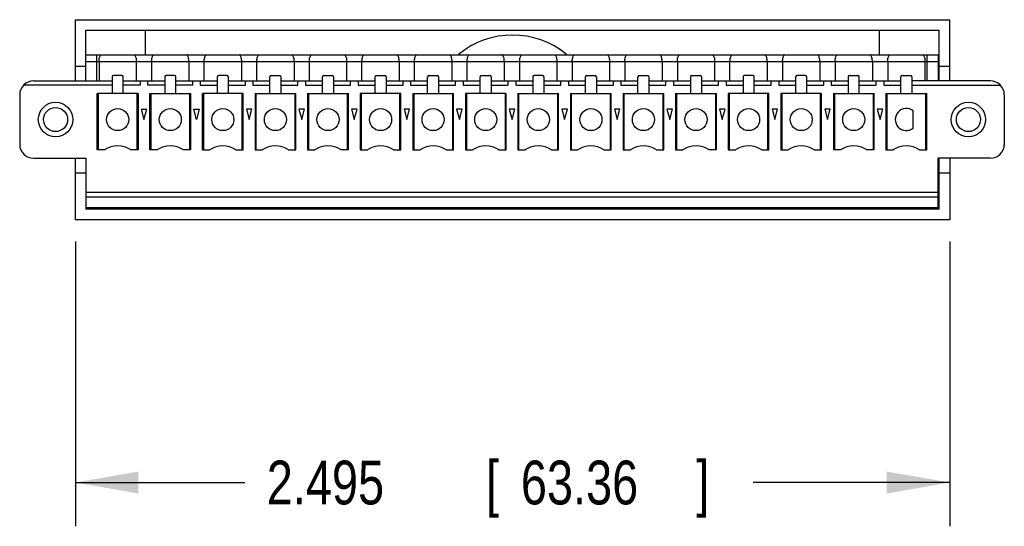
# Model space of a CAD drawing. Header units: inches. Extents: x 0.2 to 16.8, y 0.1 to 10.8.
# Tile 2 of 10: x 8.4 to 11.2, y 2.9 to 4.4. Entities that reach past the tile are written whole.
import ezdxf

# ---------------------------------------------------------------- set-up
doc = ezdxf.new("R2010")
doc.units = ezdxf.units.IN
doc.header["$LTSCALE"] = 0.935
doc.header["$MEASUREMENT"] = 0
doc.layers.get('0').update_dxf_attribs({"linetype": 'CONTINUOUS'})
doc.layers.add('DIMENSIONS', color=7, linetype='CONTINUOUS')
doc.styles.get("Standard").update_dxf_attribs({"font": 'txt', "width": 0.8})
doc.dimstyles.new('DIMSTYLE_1', dxfattribs={"dimtxt": 0.125, "dimasz": 0.18, "dimexe": 0.18, "dimexo": 0.0625, "dimgap": 0.09, "dimtad": 0, "dimtih": 1, "dimtoh": 1, "dimdec": 3, "dimzin": 4, "dimdsep": 46, "dimtxsty": 'STANDARD', "dimblk": '_FILLED', "dimblk1": '_FILLED', "dimblk2": '_FILLED', "dimcen": 0.09, "dimadec": 0, "dimazin": 0, "dimtp": 0.01, "dimtm": 0.01, "dimtfac": 1, "dimtdec": 3, "dimtofl": 0, "dimtmove": 0, "dimatfit": 3, "dimldrblk": '_FILLED', "dimfxl": 1, "dimtolj": 1, "dimtzin": 4, "dimarcsym": 0})

# ---------------------------------------------------------------- blocks, each defined once
blk = doc.blocks.new('_FILLED')
at = {"color": 0, "linetype": 'BYBLOCK'}
blk.add_solid([(0, 0), (-1, 0.174), (-1, -0.174)], dxfattribs=at)
blk = doc.blocks.new('*D3')
at = {"layer": 'DIMENSIONS', "color": 2, "linetype": 'CONTINUOUS'}
for p, q in [((8.5628, 3.737), (8.5628, 2.9245)), ((11.0573, 3.737), (11.0573, 2.9245)), ((8.5628, 3.0495), (9.0463, 3.0495)), ((11.0573, 3.0495), (10.4963, 3.0495))]:
    blk.add_line(p, q, dxfattribs=at)
at = {"layer": 'DIMENSIONS', "color": 2, "linetype": 'CONTINUOUS', "xscale": 0.18, "yscale": 0.18, "zscale": 0.18, "rotation": 180}
blk.add_blockref('_FILLED', (8.5628, 3.0495), dxfattribs=at)
at = {"layer": 'DIMENSIONS', "color": 2, "linetype": 'CONTINUOUS', "xscale": 0.18, "yscale": 0.18, "zscale": 0.18}
blk.add_blockref('_FILLED', (11.0573, 3.0495), dxfattribs=at)
at = {"layer": 'DIMENSIONS', "color": 2, "linetype": 'CONTINUOUS', "width": 0.8}
for s, p in [('[', (9.7338, 2.987)), (']', (10.3338, 2.987)), ('2.495', (9.1088, 2.987)), ('63.36', (9.8338, 2.987))]:
    blk.add_text(s, height=0.125, dxfattribs=at).set_placement(p)

msp = doc.modelspace()

# ---------------------------------------------------------------- linework, layer by layer
at = {"color": 7, "linetype": 'CONTINUOUS'}
for p, q in [((8.5628, 4.1957), (8.5628, 4.3705)), ((8.5628, 4.3705), (11.0573, 4.3705)), ((11.0573, 4.1957), (11.0573, 4.3705)), ((8.5928, 4.1957), (8.5928, 4.3405)), ((8.5928, 4.3405), (11.0273, 4.3405)), ((8.7628, 4.2705), (8.7628, 4.3405)), ((10.8573, 4.2705), (10.8573, 4.3405)), ((11.0273, 4.1957), (11.0273, 4.3405)), ((8.5928, 4.2705), (11.0239, 4.2705)), ((8.6243, 4.1957), (8.6243, 4.2705)), ((10.9924, 4.1957), (10.9924, 4.2705)), ((11.0239, 4.2705), (11.0239, 4.1957)), ((8.5928, 4.2508), (11.0239, 4.2508)), ((8.6303, 4.2508), (8.6303, 4.1957)), ((8.7365, 4.2508), (8.7365, 4.1957)), ((8.7803, 4.2508), (8.7803, 4.1957)), ((8.8865, 4.2508), (8.8865, 4.1957)), ((8.9303, 4.1957), (8.9303, 4.2508)), ((9.0365, 4.2508), (9.0365, 4.1957)), ((9.0803, 4.1957), (9.0803, 4.2508)), ((9.1865, 4.2508), (9.1865, 4.1957)), ((9.2303, 4.1957), (9.2303, 4.2508)), ((9.3365, 4.2508), (9.3365, 4.1957)), ((9.3803, 4.1957), (9.3803, 4.2508)), ((9.4865, 4.2508), (9.4865, 4.1957)), ((9.5303, 4.1957), (9.5303, 4.2508)), ((9.6365, 4.2508), (9.6365, 4.1957)), ((9.6803, 4.1957), (9.6803, 4.2508)), ((9.7865, 4.2508), (9.7865, 4.1957)), ((9.8303, 4.1957), (9.8303, 4.2508)), ((9.9365, 4.2508), (9.9365, 4.1957)), ((9.9803, 4.2508), (9.9803, 4.1957)), ((10.0865, 4.2508), (10.0865, 4.1957)), ((10.1303, 4.2508), (10.1303, 4.1957)), ((10.2365, 4.2508), (10.2365, 4.1957)), ((10.2803, 4.2508), (10.2803, 4.1957)), ((10.3865, 4.2508), (10.3865, 4.1957)), ((10.4303, 4.1957), (10.4303, 4.2508)), ((10.5365, 4.2508), (10.5365, 4.1957)), ((10.5803, 4.2508), (10.5803, 4.1957)), ((10.6865, 4.2508), (10.6865, 4.1957)), ((10.7303, 4.2508), (10.7303, 4.1957)), ((10.8365, 4.2508), (10.8365, 4.1957)), ((10.8803, 4.2508), (10.8803, 4.1957)), ((10.9865, 4.2508), (10.9865, 4.1957)), ((8.5628, 4.2375), (8.5928, 4.2375)), ((11.0273, 4.2375), (11.0573, 4.2375)), ((8.4432, 4.1957), (8.6676, 4.1957)), ((8.6676, 4.2075), (8.6676, 4.1603)), ((8.6952, 4.2115), (8.6716, 4.2115)), ((8.6991, 4.1603), (8.6991, 4.2075)), ((8.6991, 4.1957), (8.8176, 4.1957)), ((8.7476, 4.1957), (8.7476, 4.1839)), ((8.7692, 4.1839), (8.7692, 4.1957)), ((8.8176, 4.2075), (8.8176, 4.1603)), ((8.8452, 4.2115), (8.8216, 4.2115)), ((8.8491, 4.1603), (8.8491, 4.2075)), ((8.8491, 4.1957), (8.9676, 4.1957)), ((8.8976, 4.1839), (8.8976, 4.1957)), ((8.9192, 4.1957), (8.9192, 4.1839)), ((8.9676, 4.2075), (8.9676, 4.1603)), ((8.9952, 4.2115), (8.9716, 4.2115)), ((8.9991, 4.1603), (8.9991, 4.2075)), ((8.9991, 4.1957), (9.1176, 4.1957)), ((9.0476, 4.1839), (9.0476, 4.1957)), ((9.0692, 4.1957), (9.0692, 4.1839)), ((9.1176, 4.1603), (9.1176, 4.2075)), ((9.1216, 4.2115), (9.1452, 4.2115)), ((9.1491, 4.2075), (9.1491, 4.1603)), ((9.1491, 4.1957), (9.2676, 4.1957)), ((9.1976, 4.1839), (9.1976, 4.1957)), ((9.2192, 4.1957), (9.2192, 4.1839)), ((9.2676, 4.1603), (9.2676, 4.2075)), ((9.2716, 4.2115), (9.2952, 4.2115)), ((9.2991, 4.2075), (9.2991, 4.1603)), ((9.2991, 4.1957), (9.4176, 4.1957)), ((9.3476, 4.1839), (9.3476, 4.1957)), ((9.3692, 4.1957), (9.3692, 4.1839)), ((9.4176, 4.1603), (9.4176, 4.2075)), ((9.4216, 4.2115), (9.4452, 4.2115)), ((9.4491, 4.2075), (9.4491, 4.1603)), ((9.4491, 4.1957), (9.5676, 4.1957)), ((9.4976, 4.1839), (9.4976, 4.1957)), ((9.5192, 4.1957), (9.5192, 4.1839)), ((9.5676, 4.1603), (9.5676, 4.2075)), ((9.5716, 4.2115), (9.5952, 4.2115)), ((9.5991, 4.2075), (9.5991, 4.1603)), ((9.5991, 4.1957), (9.7176, 4.1957)), ((9.6476, 4.1839), (9.6476, 4.1957)), ((9.6692, 4.1957), (9.6692, 4.1839)), ((9.7176, 4.1603), (9.7176, 4.2075)), ((9.7216, 4.2115), (9.7452, 4.2115)), ((9.7491, 4.2075), (9.7491, 4.1603)), ((9.7491, 4.1957), (9.8676, 4.1957)), ((9.7976, 4.1839), (9.7976, 4.1957)), ((9.8192, 4.1957), (9.8192, 4.1839)), ((9.8676, 4.2075), (9.8676, 4.1603)), ((9.8952, 4.2115), (9.8716, 4.2115)), ((9.8991, 4.2075), (9.8991, 4.1603)), ((9.8991, 4.1957), (10.0176, 4.1957)), ((9.9476, 4.1839), (9.9476, 4.1957)), ((9.9692, 4.1957), (9.9692, 4.1839)), ((10.0176, 4.1603), (10.0176, 4.2075)), ((10.0216, 4.2115), (10.0452, 4.2115)), ((10.0491, 4.2075), (10.0491, 4.1603)), ((10.0491, 4.1957), (10.1676, 4.1957)), ((10.0976, 4.1839), (10.0976, 4.1957)), ((10.1192, 4.1957), (10.1192, 4.1839)), ((10.1676, 4.1603), (10.1676, 4.2075)), ((10.1716, 4.2115), (10.1952, 4.2115)), ((10.1991, 4.2075), (10.1991, 4.1603)), ((10.1991, 4.1957), (10.3176, 4.1957)), ((10.2476, 4.1839), (10.2476, 4.1957)), ((10.2692, 4.1957), (10.2692, 4.1839)), ((10.3176, 4.2075), (10.3176, 4.1603)), ((10.3216, 4.2115), (10.3452, 4.2115)), ((10.3491, 4.2075), (10.3491, 4.1603)), ((10.3491, 4.1957), (10.4676, 4.1957)), ((10.3976, 4.1839), (10.3976, 4.1957)), ((10.4192, 4.1957), (10.4192, 4.1839)), ((10.4676, 4.2075), (10.4676, 4.1603)), ((10.4952, 4.2115), (10.4716, 4.2115)), ((10.4991, 4.1603), (10.4991, 4.2075)), ((10.4991, 4.1957), (10.6176, 4.1957)), ((10.5476, 4.1839), (10.5476, 4.1957)), ((10.5692, 4.1957), (10.5692, 4.1839)), ((10.6176, 4.2075), (10.6176, 4.1603)), ((10.6452, 4.2115), (10.6216, 4.2115)), ((10.6491, 4.1603), (10.6491, 4.2075)), ((10.6491, 4.1957), (10.7676, 4.1957)), ((10.6976, 4.1839), (10.6976, 4.1957)), ((10.7192, 4.1957), (10.7192, 4.1839)), ((10.7676, 4.2075), (10.7676, 4.1603)), ((10.7716, 4.2115), (10.7952, 4.2115)), ((10.7991, 4.1603), (10.7991, 4.2075)), ((10.7991, 4.1957), (10.9176, 4.1957)), ((10.8476, 4.1839), (10.8476, 4.1957)), ((10.8692, 4.1957), (10.8692, 4.1839)), ((10.9176, 4.1603), (10.9176, 4.2075)), ((10.9216, 4.2115), (10.9452, 4.2115)), ((10.9491, 4.2075), (10.9491, 4.1603)), ((11.1735, 4.1957), (10.9491, 4.1957)), ((8.6676, 4.1839), (8.4151, 4.1839)), ((8.6253, 3.9989), (8.6253, 4.1603)), ((8.7415, 4.1603), (8.6253, 4.1603)), ((8.6283, 3.9989), (8.6283, 4.1603)), ((8.7476, 4.1839), (8.6991, 4.1839)), ((8.7385, 4.1603), (8.7385, 3.9989)), ((8.7415, 4.1603), (8.7415, 3.9989)), ((8.8176, 4.1839), (8.7692, 4.1839)), ((8.7753, 3.9989), (8.7753, 4.1603)), ((8.7753, 4.1603), (8.8915, 4.1603)), ((8.7783, 4.1603), (8.7783, 3.9989)), ((8.8976, 4.1839), (8.8491, 4.1839)), ((8.8885, 4.1603), (8.8885, 3.9989)), ((8.8915, 4.1603), (8.8915, 3.9989)), ((8.9192, 4.1839), (8.9676, 4.1839)), ((8.9253, 3.9989), (8.9253, 4.1603)), ((9.0415, 4.1603), (8.9253, 4.1603)), ((8.9283, 4.1603), (8.9283, 3.9989)), ((8.9991, 4.1839), (9.0476, 4.1839)), ((9.0385, 3.9989), (9.0385, 4.1603)), ((9.0415, 3.9989), (9.0415, 4.1603)), ((9.0692, 4.1839), (9.1176, 4.1839)), ((9.0753, 4.1603), (9.0753, 3.9989)), ((9.0753, 4.1603), (9.1915, 4.1603)), ((9.0783, 3.9989), (9.0783, 4.1603)), ((9.1491, 4.1839), (9.1976, 4.1839)), ((9.1885, 4.1603), (9.1885, 3.9989)), ((9.1915, 3.9989), (9.1915, 4.1603)), ((9.2192, 4.1839), (9.2676, 4.1839)), ((9.2253, 4.1603), (9.2253, 3.9989)), ((9.2253, 4.1603), (9.3415, 4.1603)), ((9.2283, 3.9989), (9.2283, 4.1603)), ((9.2991, 4.1839), (9.3476, 4.1839)), ((9.3385, 4.1603), (9.3385, 3.9989)), ((9.3415, 3.9989), (9.3415, 4.1603)), ((9.3692, 4.1839), (9.4176, 4.1839)), ((9.3753, 4.1603), (9.3753, 3.9989)), ((9.4915, 4.1603), (9.3753, 4.1603)), ((9.3783, 4.1603), (9.3783, 3.9989)), ((9.4491, 4.1839), (9.4976, 4.1839)), ((9.4885, 3.9989), (9.4885, 4.1603)), ((9.4915, 3.9989), (9.4915, 4.1603)), ((9.5192, 4.1839), (9.5676, 4.1839)), ((9.5253, 4.1603), (9.5253, 3.9989)), ((9.5253, 4.1603), (9.6415, 4.1603)), ((9.5283, 4.1603), (9.5283, 3.9989)), ((9.5991, 4.1839), (9.6476, 4.1839)), ((9.6385, 4.1603), (9.6385, 3.9989)), ((9.6415, 3.9989), (9.6415, 4.1603)), ((9.6692, 4.1839), (9.7176, 4.1839)), ((9.6753, 4.1603), (9.6753, 3.9989)), ((9.7915, 4.1603), (9.6753, 4.1603)), ((9.6783, 4.1603), (9.6783, 3.9989)), ((9.7491, 4.1839), (9.7976, 4.1839)), ((9.7885, 4.1603), (9.7885, 3.9989)), ((9.7915, 3.9989), (9.7915, 4.1603)), ((9.8192, 4.1839), (9.8676, 4.1839)), ((9.8253, 4.1603), (9.8253, 3.9989)), ((9.8253, 4.1603), (9.9415, 4.1603)), ((9.8283, 3.9989), (9.8283, 4.1603)), ((9.8991, 4.1839), (9.9476, 4.1839)), ((9.9385, 4.1603), (9.9385, 3.9989)), ((9.9415, 3.9989), (9.9415, 4.1603)), ((9.9692, 4.1839), (10.0176, 4.1839)), ((9.9753, 4.1603), (10.0915, 4.1603)), ((9.9753, 4.1603), (9.9753, 3.9989)), ((9.9783, 3.9989), (9.9783, 4.1603)), ((10.0491, 4.1839), (10.0976, 4.1839)), ((10.0885, 4.1603), (10.0885, 3.9989)), ((10.0915, 3.9989), (10.0915, 4.1603)), ((10.1192, 4.1839), (10.1676, 4.1839)), ((10.1253, 4.1603), (10.2415, 4.1603)), ((10.1253, 4.1603), (10.1253, 3.9989)), ((10.1283, 3.9989), (10.1283, 4.1603)), ((10.1991, 4.1839), (10.2476, 4.1839)), ((10.2385, 4.1603), (10.2385, 3.9989)), ((10.2415, 3.9989), (10.2415, 4.1603)), ((10.2692, 4.1839), (10.3176, 4.1839)), ((10.2753, 4.1603), (10.3915, 4.1603)), ((10.2753, 4.1603), (10.2753, 3.9989)), ((10.2783, 3.9989), (10.2783, 4.1603)), ((10.3491, 4.1839), (10.3976, 4.1839)), ((10.3885, 4.1603), (10.3885, 3.9989)), ((10.3915, 3.9989), (10.3915, 4.1603)), ((10.4192, 4.1839), (10.4676, 4.1839)), ((10.5415, 4.1603), (10.4253, 4.1603)), ((10.4253, 4.1603), (10.4253, 3.9989)), ((10.4283, 4.1603), (10.4283, 3.9989)), ((10.4991, 4.1839), (10.5476, 4.1839)), ((10.5385, 3.9989), (10.5385, 4.1603)), ((10.5415, 3.9989), (10.5415, 4.1603)), ((10.5692, 4.1839), (10.6176, 4.1839)), ((10.6915, 4.1603), (10.5753, 4.1603)), ((10.5753, 4.1603), (10.5753, 3.9989)), ((10.5783, 4.1603), (10.5783, 3.9989)), ((10.6491, 4.1839), (10.6976, 4.1839)), ((10.6885, 3.9989), (10.6885, 4.1603)), ((10.6915, 3.9989), (10.6915, 4.1603)), ((10.7192, 4.1839), (10.7676, 4.1839)), ((10.7253, 4.1603), (10.8415, 4.1603)), ((10.7253, 4.1603), (10.7253, 3.9989)), ((10.7283, 4.1603), (10.7283, 3.9989)), ((10.7991, 4.1839), (10.8476, 4.1839)), ((10.8385, 4.1603), (10.8385, 3.9989)), ((10.8415, 3.9989), (10.8415, 4.1603)), ((10.8692, 4.1839), (10.9176, 4.1839)), ((10.8753, 4.1603), (10.9915, 4.1603)), ((10.8753, 4.1603), (10.8753, 3.9989)), ((10.8783, 3.9989), (10.8783, 4.1603)), ((10.9491, 4.1839), (11.2017, 4.1839)), ((10.9885, 4.1603), (10.9885, 3.9989)), ((10.9915, 3.9989), (10.9915, 4.1603)), ((8.4039, 4.1563), (8.4039, 4.0146)), ((11.2129, 4.1563), (11.2129, 4.0146)), ((8.7505, 4.115), (8.7584, 4.0855)), ((8.7505, 4.115), (8.7663, 4.115)), ((8.7584, 4.0855), (8.7663, 4.115)), ((8.9084, 4.0855), (8.9005, 4.115)), ((8.9005, 4.115), (8.9163, 4.115)), ((8.9163, 4.115), (8.9084, 4.0855)), ((9.0505, 4.115), (9.0584, 4.0855)), ((9.0663, 4.115), (9.0505, 4.115)), ((9.0584, 4.0855), (9.0663, 4.115)), ((9.2005, 4.115), (9.2084, 4.0855)), ((9.2163, 4.115), (9.2005, 4.115)), ((9.2084, 4.0855), (9.2163, 4.115)), ((9.3505, 4.115), (9.3584, 4.0855)), ((9.3663, 4.115), (9.3505, 4.115)), ((9.3584, 4.0855), (9.3663, 4.115)), ((9.5005, 4.115), (9.5084, 4.0855)), ((9.5163, 4.115), (9.5005, 4.115)), ((9.5084, 4.0855), (9.5163, 4.115)), ((9.6505, 4.115), (9.6584, 4.0855)), ((9.6663, 4.115), (9.6505, 4.115)), ((9.6584, 4.0855), (9.6663, 4.115)), ((9.8005, 4.115), (9.8084, 4.0855)), ((9.8163, 4.115), (9.8005, 4.115)), ((9.8084, 4.0855), (9.8163, 4.115)), ((9.9663, 4.115), (9.9505, 4.115)), ((9.9505, 4.115), (9.9584, 4.0855)), ((9.9584, 4.0855), (9.9663, 4.115)), ((10.1163, 4.115), (10.1005, 4.115)), ((10.1005, 4.115), (10.1084, 4.0855)), ((10.1084, 4.0855), (10.1163, 4.115)), ((10.2663, 4.115), (10.2505, 4.115)), ((10.2505, 4.115), (10.2584, 4.0855)), ((10.2584, 4.0855), (10.2663, 4.115)), ((10.4163, 4.115), (10.4005, 4.115)), ((10.4005, 4.115), (10.4084, 4.0855)), ((10.4084, 4.0855), (10.4163, 4.115)), ((10.5663, 4.115), (10.5505, 4.115)), ((10.5505, 4.115), (10.5584, 4.0855)), ((10.5584, 4.0855), (10.5663, 4.115)), ((10.7163, 4.115), (10.7005, 4.115)), ((10.7005, 4.115), (10.7084, 4.0855)), ((10.7084, 4.0855), (10.7163, 4.115)), ((10.8663, 4.115), (10.8505, 4.115)), ((10.8505, 4.115), (10.8584, 4.0855)), ((10.8584, 4.0855), (10.8663, 4.115)), ((10.9531, 4.0609), (10.9531, 4.1101)), ((10.9888, 4.0934), (10.9888, 4.0776)), ((8.646, 3.9989), (8.6253, 3.9989)), ((8.7415, 3.9989), (8.7207, 3.9989)), ((8.796, 3.9989), (8.7753, 3.9989)), ((8.8915, 3.9989), (8.8707, 3.9989)), ((8.9253, 3.9989), (8.946, 3.9989)), ((9.0207, 3.9989), (9.0415, 3.9989)), ((9.0753, 3.9989), (9.096, 3.9989)), ((9.1707, 3.9989), (9.1915, 3.9989)), ((9.2253, 3.9989), (9.246, 3.9989)), ((9.3415, 3.9989), (9.3207, 3.9989)), ((9.3753, 3.9989), (9.396, 3.9989)), ((9.4707, 3.9989), (9.4915, 3.9989)), ((9.5253, 3.9989), (9.546, 3.9989)), ((9.6207, 3.9989), (9.6415, 3.9989)), ((9.6753, 3.9989), (9.696, 3.9989)), ((9.7707, 3.9989), (9.7915, 3.9989)), ((9.8253, 3.9989), (9.846, 3.9989)), ((9.9207, 3.9989), (9.9415, 3.9989)), ((9.9753, 3.9989), (9.996, 3.9989)), ((10.0707, 3.9989), (10.0915, 3.9989)), ((10.1253, 3.9989), (10.146, 3.9989)), ((10.2207, 3.9989), (10.2415, 3.9989)), ((10.2753, 3.9989), (10.296, 3.9989)), ((10.3915, 3.9989), (10.3707, 3.9989)), ((10.4253, 3.9989), (10.446, 3.9989)), ((10.5207, 3.9989), (10.5415, 3.9989)), ((10.5753, 3.9989), (10.596, 3.9989)), ((10.6707, 3.9989), (10.6915, 3.9989)), ((10.746, 3.9989), (10.7253, 3.9989)), ((10.8415, 3.9989), (10.8207, 3.9989)), ((10.8753, 3.9989), (10.896, 3.9989)), ((10.9707, 3.9989), (10.9915, 3.9989)), ((8.4432, 3.9752), (8.5928, 3.9752)), ((8.5628, 3.7995), (8.5628, 3.9752)), ((8.5928, 3.9752), (8.5928, 3.8295)), ((11.1735, 3.9752), (11.0239, 3.9752)), ((11.0239, 3.8335), (11.0239, 3.9752)), ((11.0273, 3.8295), (11.0273, 3.9752)), ((11.0573, 3.9752), (11.0573, 3.7995)), ((8.5928, 3.9325), (8.5628, 3.9325)), ((11.0573, 3.9325), (11.0273, 3.9325)), ((11.0239, 3.8768), (8.5928, 3.8768)), ((8.5928, 3.865), (11.0239, 3.865)), ((11.0239, 3.8335), (8.5928, 3.8335)), ((11.0273, 3.8295), (8.5928, 3.8295)), ((8.6228, 3.8295), (8.6228, 3.8335)), ((8.7628, 3.8295), (8.7628, 3.8335)), ((8.8528, 3.8295), (8.8528, 3.8335)), ((9.1228, 3.8295), (9.1228, 3.8335)), ((9.4851, 3.8295), (9.4851, 3.8335)), ((9.5601, 3.8295), (9.5601, 3.8335)), ((10.0601, 3.8295), (10.0601, 3.8335)), ((10.1351, 3.8295), (10.1351, 3.8335)), ((10.4973, 3.8295), (10.4973, 3.8335)), ((10.7673, 3.8295), (10.7673, 3.8335)), ((10.8573, 3.8295), (10.8573, 3.8335)), ((10.9973, 3.8295), (10.9973, 3.8335)), ((11.0573, 3.7995), (8.5628, 3.7995))]:
    msp.add_line(p, q, dxfattribs=at)
for centre, radius in [((8.5062, 4.0855), 0.0492), ((11.1105, 4.0855), 0.0492), ((8.5062, 4.0855), 0.0344), ((8.6834, 4.0855), 0.0315), ((8.8334, 4.0855), 0.0315), ((8.9834, 4.0855), 0.0315), ((9.1334, 4.0855), 0.0315), ((9.2834, 4.0855), 0.0315), ((9.4334, 4.0855), 0.0315), ((9.5834, 4.0855), 0.0315), ((9.7334, 4.0855), 0.0315), ((9.8834, 4.0855), 0.0315), ((10.0334, 4.0855), 0.0315), ((10.1834, 4.0855), 0.0315), ((10.3334, 4.0855), 0.0315), ((10.4834, 4.0855), 0.0315), ((10.6334, 4.0855), 0.0315), ((10.7834, 4.0855), 0.0315), ((11.1105, 4.0855), 0.0344)]:
    msp.add_circle(centre, radius, dxfattribs=at)
for centre, radius, start, end in [((9.8101, 4.085), 0.2417, 50.4495, 129.5505), ((8.4432, 4.1563), 0.0394, 90, 180), ((8.6716, 4.2075), 0.00394, 90, 180), ((8.6952, 4.2075), 0.00394, 0, 90), ((8.8216, 4.2075), 0.00394, 90, 180), ((8.8452, 4.2075), 0.00394, 0, 90), ((8.9716, 4.2075), 0.00394, 90, 180), ((8.9952, 4.2075), 0.00394, 0, 90), ((9.1216, 4.2075), 0.00394, 90, 180), ((9.1452, 4.2075), 0.00394, 0, 90), ((9.2716, 4.2075), 0.00394, 90, 180), ((9.2952, 4.2075), 0.00394, 0, 90), ((9.4216, 4.2075), 0.00394, 90, 180), ((9.4452, 4.2075), 0.00394, 0, 90), ((9.5716, 4.2075), 0.00394, 90, 180), ((9.5952, 4.2075), 0.00394, 0, 90), ((9.7216, 4.2075), 0.00394, 90, 180), ((9.7452, 4.2075), 0.00394, 0, 90), ((9.8716, 4.2075), 0.00394, 90, 180), ((9.8952, 4.2075), 0.00394, 0, 90), ((10.0216, 4.2075), 0.00394, 90, 180), ((10.0452, 4.2075), 0.00394, 0, 90), ((10.1716, 4.2075), 0.00394, 90, 180), ((10.1952, 4.2075), 0.00394, 0, 90), ((10.3216, 4.2075), 0.00394, 90, 180), ((10.3452, 4.2075), 0.00394, 0, 90), ((10.4716, 4.2075), 0.00394, 90, 180), ((10.4952, 4.2075), 0.00394, 0, 90), ((10.6216, 4.2075), 0.00394, 90, 180), ((10.6452, 4.2075), 0.00394, 0, 90), ((10.7716, 4.2075), 0.00394, 90, 180), ((10.7952, 4.2075), 0.00394, 0, 90), ((10.9216, 4.2075), 0.00394, 90, 180), ((10.9452, 4.2075), 0.00394, 0, 90), ((11.1735, 4.1563), 0.0394, 0, 90), ((10.9334, 4.0855), 0.0315, 51.3178, 308.6822), ((8.4432, 4.0146), 0.0394, 180, 270), ((8.6834, 3.9457), 0.065, 54.9032, 125.0968), ((8.8334, 3.9457), 0.065, 54.9032, 125.0968), ((8.9834, 3.9457), 0.065, 54.9032, 125.0968), ((9.1334, 3.9457), 0.065, 54.9032, 125.0968), ((9.2834, 3.9457), 0.065, 54.9032, 125.0968), ((9.4334, 3.9457), 0.065, 54.9032, 125.0968), ((9.5834, 3.9457), 0.065, 54.9032, 125.0968), ((9.7334, 3.9457), 0.065, 54.9032, 125.0968), ((9.8834, 3.9457), 0.065, 54.9032, 125.0968), ((10.0334, 3.9457), 0.065, 54.9032, 125.0968), ((10.1834, 3.9457), 0.065, 54.9032, 125.0968), ((10.3334, 3.9457), 0.065, 54.9032, 125.0968), ((10.4834, 3.9457), 0.065, 54.9032, 125.0968), ((10.6334, 3.9457), 0.065, 54.9032, 125.0968), ((10.7834, 3.9457), 0.065, 54.9032, 125.0968), ((10.9334, 3.9457), 0.065, 54.9032, 125.0968), ((11.1735, 4.0146), 0.0394, 270, 360)]:
    msp.add_arc(centre, radius, start, end, dxfattribs=at)
for points, knots in [([(8.6303, 4.2508), (8.6303, 4.2528), (8.6305, 4.2566), (8.6314, 4.2619), (8.6329, 4.2663), (8.6349, 4.2695), (8.6371, 4.2705), (8.638, 4.2705)], [0, 0, 0, 0, 0.261598, 0.505105, 0.713512, 0.87559, 1, 1, 1, 1]), ([(8.7288, 4.2705), (8.7297, 4.2705), (8.7318, 4.2695), (8.7338, 4.2663), (8.7354, 4.2619), (8.7363, 4.2566), (8.7365, 4.2528), (8.7365, 4.2508)], [0, 0, 0, 0, 0.124415, 0.286508, 0.494925, 0.73841, 1, 1, 1, 1]), ([(8.7803, 4.2508), (8.7803, 4.2528), (8.7805, 4.2566), (8.7814, 4.2619), (8.7829, 4.2663), (8.7849, 4.2695), (8.7871, 4.2705), (8.788, 4.2705)], [0, 0, 0, 0, 0.261598, 0.505105, 0.713512, 0.87559, 1, 1, 1, 1]), ([(8.8865, 4.2508), (8.8865, 4.2528), (8.8863, 4.2566), (8.8854, 4.2619), (8.8838, 4.2663), (8.8818, 4.2695), (8.8797, 4.2705), (8.8788, 4.2705)], [0, 0, 0, 0, 0.2616, 0.505105, 0.713511, 0.87559, 1, 1, 1, 1]), ([(8.9303, 4.2508), (8.9303, 4.2528), (8.9305, 4.2566), (8.9314, 4.2619), (8.9329, 4.2663), (8.9349, 4.2695), (8.9371, 4.2705), (8.938, 4.2705)], [0, 0, 0, 0, 0.261598, 0.505105, 0.713512, 0.87559, 1, 1, 1, 1]), ([(9.0288, 4.2705), (9.0297, 4.2705), (9.0318, 4.2695), (9.0338, 4.2663), (9.0354, 4.2619), (9.0363, 4.2566), (9.0365, 4.2528), (9.0365, 4.2508)], [0, 0, 0, 0, 0.124415, 0.286508, 0.494925, 0.73841, 1, 1, 1, 1]), ([(9.0803, 4.2508), (9.0803, 4.2528), (9.0805, 4.2566), (9.0814, 4.2619), (9.0829, 4.2663), (9.0849, 4.2695), (9.0871, 4.2705), (9.088, 4.2705)], [0, 0, 0, 0, 0.261598, 0.505105, 0.713512, 0.87559, 1, 1, 1, 1]), ([(9.1788, 4.2705), (9.1797, 4.2705), (9.1818, 4.2695), (9.1838, 4.2663), (9.1854, 4.2619), (9.1863, 4.2566), (9.1865, 4.2528), (9.1865, 4.2508)], [0, 0, 0, 0, 0.124415, 0.286508, 0.494925, 0.73841, 1, 1, 1, 1]), ([(9.2303, 4.2508), (9.2303, 4.2528), (9.2305, 4.2566), (9.2314, 4.2619), (9.2329, 4.2663), (9.2349, 4.2695), (9.2371, 4.2705), (9.238, 4.2705)], [0, 0, 0, 0, 0.261598, 0.505105, 0.713512, 0.87559, 1, 1, 1, 1]), ([(9.3288, 4.2705), (9.3297, 4.2705), (9.3318, 4.2695), (9.3338, 4.2663), (9.3354, 4.2619), (9.3363, 4.2566), (9.3365, 4.2528), (9.3365, 4.2508)], [0, 0, 0, 0, 0.124415, 0.286508, 0.494925, 0.73841, 1, 1, 1, 1]), ([(9.3803, 4.2508), (9.3803, 4.2528), (9.3805, 4.2566), (9.3814, 4.2619), (9.3829, 4.2663), (9.3849, 4.2695), (9.3871, 4.2705), (9.388, 4.2705)], [0, 0, 0, 0, 0.261598, 0.505105, 0.713512, 0.87559, 1, 1, 1, 1]), ([(9.4865, 4.2508), (9.4865, 4.2528), (9.4863, 4.2566), (9.4854, 4.2619), (9.4838, 4.2663), (9.4818, 4.2695), (9.4797, 4.2705), (9.4788, 4.2705)], [0, 0, 0, 0, 0.2616, 0.505105, 0.713511, 0.87559, 1, 1, 1, 1]), ([(9.5303, 4.2508), (9.5303, 4.2528), (9.5305, 4.2566), (9.5314, 4.2619), (9.5329, 4.2663), (9.5349, 4.2695), (9.5371, 4.2705), (9.538, 4.2705)], [0, 0, 0, 0, 0.261598, 0.505105, 0.713512, 0.87559, 1, 1, 1, 1]), ([(9.6288, 4.2705), (9.6297, 4.2705), (9.6318, 4.2695), (9.6338, 4.2663), (9.6354, 4.2619), (9.6363, 4.2566), (9.6365, 4.2528), (9.6365, 4.2508)], [0, 0, 0, 0, 0.124415, 0.286508, 0.494925, 0.73841, 1, 1, 1, 1]), ([(9.6803, 4.2508), (9.6803, 4.2528), (9.6805, 4.2566), (9.6814, 4.2619), (9.6829, 4.2663), (9.6849, 4.2695), (9.6871, 4.2705), (9.688, 4.2705)], [0, 0, 0, 0, 0.261598, 0.505105, 0.713512, 0.87559, 1, 1, 1, 1]), ([(9.7865, 4.2508), (9.7865, 4.2528), (9.7863, 4.2566), (9.7854, 4.2619), (9.7838, 4.2663), (9.7818, 4.2695), (9.7797, 4.2705), (9.7788, 4.2705)], [0, 0, 0, 0, 0.2616, 0.505105, 0.713511, 0.87559, 1, 1, 1, 1]), ([(9.8303, 4.2508), (9.8303, 4.2528), (9.8305, 4.2566), (9.8314, 4.2619), (9.8329, 4.2663), (9.8349, 4.2695), (9.8371, 4.2705), (9.838, 4.2705)], [0, 0, 0, 0, 0.261598, 0.505105, 0.713512, 0.87559, 1, 1, 1, 1]), ([(9.9288, 4.2705), (9.9297, 4.2705), (9.9318, 4.2695), (9.9338, 4.2663), (9.9354, 4.2619), (9.9363, 4.2566), (9.9365, 4.2528), (9.9365, 4.2508)], [0, 0, 0, 0, 0.124415, 0.286508, 0.494925, 0.73841, 1, 1, 1, 1]), ([(9.9803, 4.2508), (9.9803, 4.2528), (9.9805, 4.2566), (9.9814, 4.2619), (9.9829, 4.2663), (9.9849, 4.2695), (9.9871, 4.2705), (9.988, 4.2705)], [0, 0, 0, 0, 0.261598, 0.505105, 0.713512, 0.87559, 1, 1, 1, 1]), ([(10.0788, 4.2705), (10.0797, 4.2705), (10.0818, 4.2695), (10.0838, 4.2663), (10.0854, 4.2619), (10.0863, 4.2566), (10.0865, 4.2528), (10.0865, 4.2508)], [0, 0, 0, 0, 0.124415, 0.286508, 0.494925, 0.73841, 1, 1, 1, 1]), ([(10.1303, 4.2508), (10.1303, 4.2528), (10.1305, 4.2566), (10.1314, 4.2619), (10.1329, 4.2663), (10.1349, 4.2695), (10.1371, 4.2705), (10.138, 4.2705)], [0, 0, 0, 0, 0.261598, 0.505105, 0.713512, 0.87559, 1, 1, 1, 1]), ([(10.2365, 4.2508), (10.2365, 4.2528), (10.2363, 4.2566), (10.2354, 4.2619), (10.2338, 4.2663), (10.2318, 4.2695), (10.2297, 4.2705), (10.2288, 4.2705)], [0, 0, 0, 0, 0.2616, 0.505105, 0.713511, 0.87559, 1, 1, 1, 1]), ([(10.2803, 4.2508), (10.2803, 4.2528), (10.2805, 4.2566), (10.2814, 4.2619), (10.2829, 4.2663), (10.2849, 4.2695), (10.2871, 4.2705), (10.288, 4.2705)], [0, 0, 0, 0, 0.261598, 0.505105, 0.713512, 0.87559, 1, 1, 1, 1]), ([(10.3788, 4.2705), (10.3797, 4.2705), (10.3818, 4.2695), (10.3838, 4.2663), (10.3854, 4.2619), (10.3863, 4.2566), (10.3865, 4.2528), (10.3865, 4.2508)], [0, 0, 0, 0, 0.124415, 0.286508, 0.494925, 0.73841, 1, 1, 1, 1]), ([(10.4303, 4.2508), (10.4303, 4.2528), (10.4305, 4.2566), (10.4314, 4.2619), (10.4329, 4.2663), (10.4349, 4.2695), (10.4371, 4.2705), (10.438, 4.2705)], [0, 0, 0, 0, 0.261598, 0.505105, 0.713512, 0.87559, 1, 1, 1, 1]), ([(10.5365, 4.2508), (10.5365, 4.2528), (10.5363, 4.2566), (10.5354, 4.2619), (10.5338, 4.2663), (10.5318, 4.2695), (10.5297, 4.2705), (10.5288, 4.2705)], [0, 0, 0, 0, 0.2616, 0.505105, 0.713511, 0.87559, 1, 1, 1, 1]), ([(10.5803, 4.2508), (10.5803, 4.2528), (10.5805, 4.2566), (10.5814, 4.2619), (10.5829, 4.2663), (10.5849, 4.2695), (10.5871, 4.2705), (10.588, 4.2705)], [0, 0, 0, 0, 0.261598, 0.505105, 0.713512, 0.87559, 1, 1, 1, 1]), ([(10.6865, 4.2508), (10.6865, 4.2528), (10.6863, 4.2566), (10.6854, 4.2619), (10.6838, 4.2663), (10.6818, 4.2695), (10.6797, 4.2705), (10.6788, 4.2705)], [0, 0, 0, 0, 0.2616, 0.505105, 0.713511, 0.87559, 1, 1, 1, 1]), ([(10.7303, 4.2508), (10.7303, 4.2528), (10.7305, 4.2566), (10.7314, 4.2619), (10.7329, 4.2663), (10.7349, 4.2695), (10.7371, 4.2705), (10.738, 4.2705)], [0, 0, 0, 0, 0.261598, 0.505105, 0.713512, 0.87559, 1, 1, 1, 1]), ([(10.8365, 4.2508), (10.8365, 4.2528), (10.8363, 4.2566), (10.8354, 4.2619), (10.8338, 4.2663), (10.8318, 4.2695), (10.8297, 4.2705), (10.8288, 4.2705)], [0, 0, 0, 0, 0.2616, 0.505105, 0.713511, 0.87559, 1, 1, 1, 1]), ([(10.8803, 4.2508), (10.8803, 4.2528), (10.8805, 4.2566), (10.8814, 4.2619), (10.8829, 4.2663), (10.8849, 4.2695), (10.8871, 4.2705), (10.888, 4.2705)], [0, 0, 0, 0, 0.261598, 0.505105, 0.713512, 0.87559, 1, 1, 1, 1]), ([(10.9788, 4.2705), (10.9797, 4.2705), (10.9818, 4.2695), (10.9838, 4.2663), (10.9854, 4.2619), (10.9863, 4.2566), (10.9865, 4.2528), (10.9865, 4.2508)], [0, 0, 0, 0, 0.124415, 0.286508, 0.494925, 0.73841, 1, 1, 1, 1])]:
    msp.add_open_spline(points, degree=3, knots=knots, dxfattribs=at)

# ---------------------------------------------------------------- dimensions: what is measured, and where the dimension line sits
at = {"layer": 'DIMENSIONS', "color": 2, "linetype": 'CONTINUOUS'}
dim = msp.add_linear_dim(base=(8.5628314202, 3.0495084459), p1=(11.0573314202, 3.7370084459), p2=(8.5628314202, 3.7370084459), angle=180, dimstyle='DIMSTYLE_1', dxfattribs=at)
dim.commit()
dim.dimension.update_dxf_attribs({"geometry": '*D3', "text_midpoint": (9.7713162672, 3.0495084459), "dimtype": 160})

doc.saveas('drawing.dxf')
